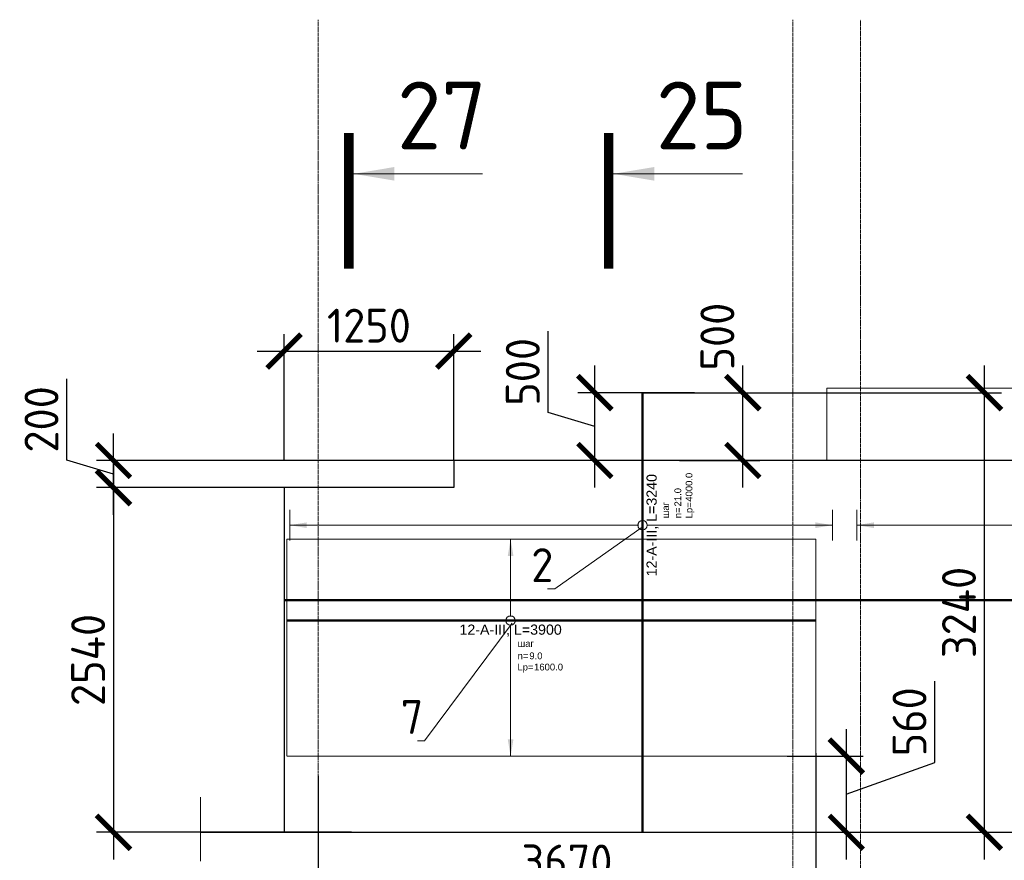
# Model space of a CAD drawing. Header units: millimetres. Extents: x 376598 to 1249954, y -318491 to -22134.
# Tile 129 of 256: x 599954 to 607212, y -145929 to -139734. Entities that reach past the tile are written whole.
import ezdxf
from ezdxf import colors
from ezdxf.entities.mleader import LeaderData, LeaderLine
from ezdxf.enums import TextEntityAlignment as Align
from ezdxf.math import Vec2, Vec3

# ---------------------------------------------------------------- set-up
doc = ezdxf.new("R2010")
doc.units = ezdxf.units.MM
doc.set_wipeout_variables(frame=1)
for name, pattern in [('______5', [1100, 800, -100, 100, -100]), ('ACAD_ISO02W100', [15, 12, -3]), ('осевая', [50.8, 31.75, -6.35, 6.35, -6.35])]:
    doc.linetypes.add(name, pattern=pattern)
for name, color, linetype, lineweight in [('AF_Stena', 90, 'Continuous', 18), ('АрмСтер', 2, 'Continuous', 50), ('Оси', 40, '______5', 18), ('подоснова', 151, 'Continuous', 5), ('РАЗМЕРЫ', 1, 'Continuous', 9), ('Узлы', 7, 'Continuous', 0)]:
    doc.layers.add(name, color=color, linetype=linetype, lineweight=lineweight)
doc.layers.add('АрмСтер_атрибуты', color=2, linetype='Continuous', lineweight=0, plot=False)
doc.styles.add('GOST-2.304_Type-B', font='GOST_Common.ttf')
doc.styles.get("Standard").update_dxf_attribs({"font": 'arial.ttf'})
doc.styles.add('Аннотативный', font='arial.ttf')
doc.dimstyles.new('СПДС', dxfattribs={"dimscale": 100, "dimtxt": 2.5, "dimasz": 2.5, "dimexe": 1.25, "dimexo": 0, "dimtad": 1, "dimdec": 0, "dimtxsty": 'GOST-2.304_Type-B', "dimblk": 'ARCHTICK', "dimcen": 2.5, "dimdle": 2, "dimadec": 0, "dimazin": 2, "dimtfac": 0.75, "dimtdec": 0, "dimtmove": 1, "dimatfit": 3, "dimfxl": 1, "dimtolj": 1, "dimarcsym": 1})

# ---------------------------------------------------------------- blocks, each defined once
blk = doc.blocks.new('_ArchTick')
at = {"color": 0, "linetype": 'ByBlock', "const_width": 0.15}
blk.add_lwpolyline([(-0.5, -0.5), (0.5, 0.5)], dxfattribs=at)
blk = doc.blocks.new('*D921')
at = {"layer": 'DEFPOINTS', "color": 0, "lineweight": 0, "transparency": 16777216}
for p in [(601805.4, -143182.5), (600645.8, -145722.5), (602399.1, -145722.5)]:
    blk.add_point(p, dxfattribs=at)
at = {"layer": 'РАЗМЕРЫ', "color": 0, "lineweight": -2, "transparency": 16777216}
for p, q in [((600645.8, -142982.5), (600645.8, -145922.5)), ((601805.4, -143182.5), (600520.8, -143182.5)), ((602399.1, -145722.5), (600520.8, -145722.5))]:
    blk.add_line(p, q, dxfattribs=at)
at = {"layer": 'РАЗМЕРЫ', "color": 0, "lineweight": -2, "transparency": 16777216, "xscale": 250, "yscale": 250, "zscale": 250}
for p, rotation in [((600645.8, -143182.5), 90), ((600645.8, -145722.5), 270)]:
    blk.add_blockref('_ArchTick', p, dxfattribs=dict(at, rotation=rotation))
at = {"layer": 'РАЗМЕРЫ', "color": 0, "lineweight": 0, "transparency": 16777216, "insert": (600458.3, -144452.5), "char_height": 250, "attachment_point": 5, "rotation": 90, "style": 'GOST-2.304_Type-B'}
blk.add_mtext('\\A1;2540', dxfattribs=at)
blk = doc.blocks.new('*U906')
at = {"layer": 'РАЗМЕРЫ'}
blk.add_line((112.5, 4000), (-112.5, 4000), dxfattribs=at)
at = {"layer": 'РАЗМЕРЫ', "ltscale": 15}
blk.add_line((0, -3400), (0, 4000), dxfattribs=at)
at = {"layer": 'РАЗМЕРЫ'}
blk.add_solid([(0, 4000), (20.9, 3874.8), (-20.9, 3874.8)], dxfattribs=at)
at = {"layer": 'АрмСтер_атрибуты', "style": 'Аннотативный', "flags": 8}
blk.add_attdef('ПОЗ', (110, 29.6), '', height=75, dxfattribs=at)
blk.add_attdef('НАИМЕНОВАНИЕ', text='', height=75, dxfattribs=at).set_placement((0, -29.3), align=Align.TOP_CENTER)
at = {"layer": 'АрмСтер_атрибуты', "color": 215, "style": 'Аннотативный'}
for tag, p, flags in [('ШАГ', (190.9, -194.2), 10), ('КОЛ', (138, -285.1), 8), ('ШИРИНА', (172.9, -367.8), 8)]:
    blk.add_attdef(tag, p, '', height=50, dxfattribs=dict(at, flags=flags))
at = {"layer": 'АрмСтер_атрибуты', "flags": 9}
for tag, p in [('МАССА', (-3069.3, -410.5)), ('ОБОЗНАЧЕНИЕ', (-3069.3, -524.4))]:
    blk.add_attdef(tag, p, '', height=75, dxfattribs=at)
blk = doc.blocks.new('*U889')
at = {"color": 0, "linetype": 'ByBlock', "lineweight": -2, "ltscale": 100}
blk.add_line((-6766.8, 0), (4883.2, 0), dxfattribs=at)
at = {"layer": 'АрмСтер_атрибуты', "flags": 9}
for tag, p in [('МАССА', (-927.9, 4789.5)), ('ОБОЗНАЧЕНИЕ', (-927.9, 4675.6))]:
    blk.add_attdef(tag, p, '', height=75, dxfattribs=at)
at = {"layer": 'АрмСтер_атрибуты', "style": 'Аннотативный', "flags": 8}
blk.add_attdef('ПОЗ', (110, 29.6), '', height=75, dxfattribs=at)
blk.add_attdef('НАИМЕНОВАНИЕ', text='', height=75, dxfattribs=at).set_placement((0, -29.3), align=Align.TOP_CENTER)
at = {"layer": 'АрмСтер_атрибуты', "color": 215, "style": 'Аннотативный'}
for tag, p, flags in [('ШАГ', (190.9, -194.2), 10), ('КОЛ', (138, -285.1), 8), ('ШИРИНА', (172.9, -367.8), 8)]:
    blk.add_attdef(tag, p, '', height=50, dxfattribs=dict(at, flags=flags))
blk = doc.blocks.new('*U929')
at = {"layer": 'РАЗМЕРЫ'}
for p, q in [((112.5, 2600), (-112.5, 2600)), ((112.5, -1400), (-112.5, -1400))]:
    blk.add_line(p, q, dxfattribs=at)
at = {"layer": 'РАЗМЕРЫ', "ltscale": 15}
blk.add_line((0, -1400), (0, 2600), dxfattribs=at)
at = {"layer": 'РАЗМЕРЫ'}
for points in [[(0, 2600), (20.9, 2474.8), (-20.9, 2474.8)], [(0, -1400), (20.9, -1274.8), (-20.9, -1274.8)]]:
    blk.add_solid(points, dxfattribs=at)
at = {"layer": 'АрмСтер_атрибуты', "color": 215, "ltscale": 15, "style": 'Аннотативный'}
for s, p in [('шаг', (51.4, -194.2)), ('n=', (51.4, -285.1)), ('Lр=', (50.2, -367.8))]:
    blk.add_text(s, height=50, dxfattribs=at).set_placement(p)
at = {"layer": 'АрмСтер_атрибуты', "flags": 9}
for tag, p in [('МАССА', (-3069.3, 1589.5)), ('ОБОЗНАЧЕНИЕ', (-3069.3, 1475.6))]:
    blk.add_attdef(tag, p, '', height=75, dxfattribs=at)
at = {"layer": 'АрмСтер_атрибуты', "style": 'Аннотативный', "flags": 8}
blk.add_attdef('ПОЗ', (110, 29.6), '', height=75, dxfattribs=at)
at = {"layer": 'АрмСтер_атрибуты', "color": 215, "style": 'Аннотативный'}
for tag, p, flags in [('ШАГ', (190.9, -194.2), 10), ('КОЛ', (138, -285.1), 8), ('ШИРИНА', (172.9, -367.8), 8)]:
    blk.add_attdef(tag, p, '', height=50, dxfattribs=dict(at, flags=flags))
at = {"linetype": 'Continuous', "lineweight": 0}
blk.add_wipeout([(35, 0), (28.3, 20.6), (10.8, 33.3), (-10.8, 33.3), (-28.3, 20.6), (-35, 0), (-28.3, -20.6), (-10.8, -33.3), (10.8, -33.3), (28.3, -20.6)], dxfattribs=at)
at = {"color": 0, "linetype": 'ByBlock', "lineweight": -2, "ltscale": 100}
blk.add_line((-2263.2, 0), (976.8, 0), dxfattribs=at)
at = {"layer": 'РАЗМЕРЫ'}
blk.add_circle((0, 0), 35, dxfattribs=at)
at = {"layer": 'АрмСтер_атрибуты', "style": 'Аннотативный', "flags": 8}
blk.add_attdef('НАИМЕНОВАНИЕ', text='', height=75, dxfattribs=at).set_placement((0, -29.3), align=Align.TOP_CENTER)
blk = doc.blocks.new('*D927')
at = {"layer": 'DEFPOINTS', "color": 0, "lineweight": 0, "transparency": 16777216}
for p in [(604622.1, -142482.5), (605284.7, -142482.5), (604817.8, -142982.5)]:
    blk.add_point(p, dxfattribs=at)
at = {"layer": 'РАЗМЕРЫ', "color": 0, "lineweight": -2, "transparency": 16777216}
for p, q in [((605284.7, -143182.5), (605284.7, -142282.5)), ((604622.1, -142482.5), (605409.7, -142482.5)), ((604817.8, -142982.5), (605409.7, -142982.5))]:
    blk.add_line(p, q, dxfattribs=at)
at = {"layer": 'РАЗМЕРЫ', "color": 0, "lineweight": -2, "transparency": 16777216, "xscale": 250, "yscale": 250, "zscale": 250}
for p, rotation in [((605284.7, -142482.5), 90), ((605284.7, -142982.5), 270)]:
    blk.add_blockref('_ArchTick', p, dxfattribs=dict(at, rotation=rotation))
at = {"layer": 'РАЗМЕРЫ', "color": 0, "lineweight": 0, "transparency": 16777216, "insert": (605097.2, -142069.7), "char_height": 250, "attachment_point": 5, "rotation": 90, "style": 'GOST-2.304_Type-B'}
blk.add_mtext('\\A1;500', dxfattribs=at)
blk = doc.blocks.new('*D928')
at = {"layer": 'DEFPOINTS', "color": 0, "lineweight": 0, "transparency": 16777216}
for p in [(603153.5, -142176.1), (601903.5, -142982.5), (603153.5, -142982.5)]:
    blk.add_point(p, dxfattribs=at)
at = {"layer": 'РАЗМЕРЫ', "color": 0, "lineweight": -2, "transparency": 16777216}
for p, q in [((601903.5, -142982.5), (601903.5, -142051.1)), ((603153.5, -142982.5), (603153.5, -142051.1)), ((601703.5, -142176.1), (603353.5, -142176.1))]:
    blk.add_line(p, q, dxfattribs=at)
at = {"layer": 'РАЗМЕРЫ', "color": 0, "lineweight": -2, "transparency": 16777216, "xscale": 250, "yscale": 250, "zscale": 250, "rotation": 180}
blk.add_blockref('_ArchTick', (601903.5, -142176.1), dxfattribs=at)
at = {"layer": 'РАЗМЕРЫ', "color": 0, "lineweight": -2, "transparency": 16777216, "xscale": 250, "yscale": 250, "zscale": 250}
blk.add_blockref('_ArchTick', (603153.5, -142176.1), dxfattribs=at)
at = {"layer": 'РАЗМЕРЫ', "color": 0, "lineweight": 0, "transparency": 16777216, "insert": (602528.5, -141988.6), "char_height": 250, "attachment_point": 5, "style": 'GOST-2.304_Type-B'}
blk.add_mtext('\\A1;1250', dxfattribs=at)
blk = doc.blocks.new('*D930')
at = {"layer": 'DEFPOINTS', "color": 0, "lineweight": 0, "transparency": 16777216}
for p in [(600645.8, -142982.5), (603153.5, -142982.5), (601903.5, -143182.5)]:
    blk.add_point(p, dxfattribs=at)
at = {"layer": 'РАЗМЕРЫ', "color": 0, "lineweight": -2, "transparency": 16777216}
for p, q in [((600302.1, -142979.3), (600302.1, -142379.3)), ((600645.8, -143382.5), (600645.8, -142782.5)), ((600645.8, -143082.5), (600302.1, -142979.3)), ((603153.5, -142982.5), (600520.8, -142982.5)), ((601903.5, -143182.5), (600520.8, -143182.5))]:
    blk.add_line(p, q, dxfattribs=at)
at = {"layer": 'РАЗМЕРЫ', "color": 0, "lineweight": -2, "transparency": 16777216, "xscale": 250, "yscale": 250, "zscale": 250}
for p, rotation in [((600645.8, -142982.5), 90), ((600645.8, -143182.5), 270)]:
    blk.add_blockref('_ArchTick', p, dxfattribs=dict(at, rotation=rotation))
at = {"layer": 'РАЗМЕРЫ', "color": 0, "lineweight": 0, "transparency": 16777216, "insert": (600114.6, -142679.3), "char_height": 250, "attachment_point": 5, "rotation": 90, "style": 'GOST-2.304_Type-B'}
blk.add_mtext('\\A1;200', dxfattribs=at)
blk = doc.blocks.new('*U754')
at = {"layer": 'РАЗМЕРЫ'}
for p, q in [((112.5, 600), (-112.5, 600)), ((112.5, -1000), (-112.5, -1000))]:
    blk.add_line(p, q, dxfattribs=at)
at = {"layer": 'РАЗМЕРЫ', "ltscale": 15}
blk.add_line((0, -1000), (0, 600), dxfattribs=at)
at = {"layer": 'РАЗМЕРЫ'}
for points in [[(0, 600), (20.9, 474.8), (-20.9, 474.8)], [(0, -1000), (20.9, -874.8), (-20.9, -874.8)]]:
    blk.add_solid(points, dxfattribs=at)
at = {"layer": 'АрмСтер_атрибуты', "color": 215, "ltscale": 15, "style": 'Аннотативный'}
for s, p in [('шаг', (51.4, -194.2)), ('n=', (51.4, -285.1)), ('Lр=', (50.2, -367.8))]:
    blk.add_text(s, height=50, dxfattribs=at).set_placement(p)
at = {"layer": 'АрмСтер_атрибуты', "flags": 9}
for tag, p in [('МАССА', (8339.5, 4789.5)), ('ОБОЗНАЧЕНИЕ', (8339.5, 4675.6))]:
    blk.add_attdef(tag, p, '', height=75, dxfattribs=at)
at = {"layer": 'АрмСтер_атрибуты', "style": 'Аннотативный', "flags": 8}
blk.add_attdef('ПОЗ', (110, 29.6), '', height=75, dxfattribs=at)
at = {"layer": 'АрмСтер_атрибуты', "color": 215, "style": 'Аннотативный'}
for tag, p, flags in [('ШАГ', (190.9, -194.2), 10), ('КОЛ', (138, -285.1), 8), ('ШИРИНА', (172.9, -367.8), 8)]:
    blk.add_attdef(tag, p, '', height=50, dxfattribs=dict(at, flags=flags))
at = {"linetype": 'Continuous', "lineweight": 0}
blk.add_wipeout([(35, 0), (28.3, 20.6), (10.8, 33.3), (-10.8, 33.3), (-28.3, 20.6), (-35, 0), (-28.3, -20.6), (-10.8, -33.3), (10.8, -33.3), (28.3, -20.6)], dxfattribs=at)
at = {"color": 0, "linetype": 'ByBlock', "lineweight": -2, "ltscale": 100}
blk.add_line((-1649.4, 0), (2250.6, 0), dxfattribs=at)
at = {"layer": 'РАЗМЕРЫ'}
blk.add_circle((0, 0), 35, dxfattribs=at)
at = {"layer": 'АрмСтер_атрибуты', "style": 'Аннотативный', "flags": 8}
blk.add_attdef('НАИМЕНОВАНИЕ', text='', height=75, dxfattribs=at).set_placement((0, -29.3), align=Align.TOP_CENTER)
blk = doc.blocks.new('_None')
blk = doc.blocks.new('*D933')
at = {"layer": 'DEFPOINTS', "color": 0, "lineweight": 0, "transparency": 16777216}
for p in [(605611.4, -145161.9, -720), (605735.8, -145722.4), (606047.8, -145722.4)]:
    blk.add_point(p, dxfattribs=at)
at = {"layer": 'РАЗМЕРЫ', "color": 0, "lineweight": -2, "transparency": 16777216}
for p, q in [((606701.1, -145208.3), (606701.1, -144608.3)), ((606047.8, -144961.9), (606047.8, -145922.4)), ((605611.4, -145161.9), (606172.8, -145161.9)), ((606047.8, -145442.1), (606701.1, -145208.3)), ((605735.8, -145722.4), (606172.8, -145722.4))]:
    blk.add_line(p, q, dxfattribs=at)
at = {"layer": 'РАЗМЕРЫ', "color": 0, "lineweight": -2, "transparency": 16777216, "xscale": 250, "yscale": 250, "zscale": 250}
for p, rotation in [((606047.8, -145161.9), 90), ((606047.8, -145722.4), 270)]:
    blk.add_blockref('_ArchTick', p, dxfattribs=dict(at, rotation=rotation))
at = {"layer": 'РАЗМЕРЫ', "color": 0, "lineweight": 0, "transparency": 16777216, "insert": (606513.6, -144908.3), "char_height": 250, "attachment_point": 5, "rotation": 90, "style": 'GOST-2.304_Type-B'}
blk.add_mtext('\\A1;560', dxfattribs=at)
blk = doc.blocks.new('*D934')
at = {"layer": 'DEFPOINTS', "color": 0, "lineweight": 0, "transparency": 16777216}
for p in [(605823.5, -145139.5, -720), (602153.5, -145305.6), (602153.5, -146125.1)]:
    blk.add_point(p, dxfattribs=at)
at = {"layer": 'РАЗМЕРЫ', "color": 0, "lineweight": -2, "transparency": 16777216}
for p, q in [((605823.5, -145139.5), (605823.5, -146250.1)), ((602153.5, -145305.6), (602153.5, -146250.1)), ((606023.5, -146125.1), (601953.5, -146125.1))]:
    blk.add_line(p, q, dxfattribs=at)
at = {"layer": 'РАЗМЕРЫ', "color": 0, "lineweight": -2, "transparency": 16777216, "xscale": 250, "yscale": 250, "zscale": 250, "rotation": 180}
blk.add_blockref('_ArchTick', (602153.5, -146125.1), dxfattribs=at)
at = {"layer": 'РАЗМЕРЫ', "color": 0, "lineweight": -2, "transparency": 16777216, "xscale": 250, "yscale": 250, "zscale": 250}
blk.add_blockref('_ArchTick', (605823.5, -146125.1), dxfattribs=at)
at = {"layer": 'РАЗМЕРЫ', "color": 0, "lineweight": 0, "transparency": 16777216, "insert": (603988.5, -145937.6), "char_height": 250, "attachment_point": 5, "style": 'GOST-2.304_Type-B'}
blk.add_mtext('\\A1;3670', dxfattribs=at)
blk = doc.blocks.new('*D1950')
at = {"layer": 'DEFPOINTS', "color": 0, "lineweight": 0, "transparency": 16777216}
for p in [(604545.4, -142482.5), (607065.9, -142482.5), (604795.6, -145722.5)]:
    blk.add_point(p, dxfattribs=at)
at = {"layer": 'РАЗМЕРЫ', "color": 0, "lineweight": -2, "transparency": 16777216}
for p, q in [((607065.9, -145922.5), (607065.9, -142282.5)), ((604545.4, -142482.5), (607190.9, -142482.5)), ((604795.6, -145722.5), (607190.9, -145722.5))]:
    blk.add_line(p, q, dxfattribs=at)
at = {"layer": 'РАЗМЕРЫ', "color": 0, "lineweight": -2, "transparency": 16777216, "xscale": 250, "yscale": 250, "zscale": 250}
for p, rotation in [((607065.9, -142482.5), 90), ((607065.9, -145722.5), 270)]:
    blk.add_blockref('_ArchTick', p, dxfattribs=dict(at, rotation=rotation))
at = {"layer": 'РАЗМЕРЫ', "color": 0, "lineweight": 0, "transparency": 16777216, "insert": (606878.4, -144102.5), "char_height": 250, "attachment_point": 5, "rotation": 90, "style": 'GOST-2.304_Type-B'}
blk.add_mtext('\\A1;3240', dxfattribs=at)
blk = doc.blocks.new('*D1952')
at = {"layer": 'DEFPOINTS', "color": 0, "lineweight": 0, "transparency": 16777216}
for p in [(604193.7, -142482.5), (604928.6, -142482.5), (604928.6, -142982.5)]:
    blk.add_point(p, dxfattribs=at)
at = {"layer": 'РАЗМЕРЫ', "color": 0, "lineweight": -2, "transparency": 16777216}
for p, q in [((603850, -142629.3), (603850, -142029.3)), ((604193.7, -143182.5), (604193.7, -142282.5)), ((604928.6, -142482.5), (604068.7, -142482.5)), ((604193.7, -142732.5), (603850, -142629.3)), ((604928.6, -142982.5), (604068.7, -142982.5))]:
    blk.add_line(p, q, dxfattribs=at)
at = {"layer": 'РАЗМЕРЫ', "color": 0, "lineweight": -2, "transparency": 16777216, "xscale": 250, "yscale": 250, "zscale": 250}
for p, rotation in [((604193.7, -142482.5), 90), ((604193.7, -142982.5), 270)]:
    blk.add_blockref('_ArchTick', p, dxfattribs=dict(at, rotation=rotation))
at = {"layer": 'РАЗМЕРЫ', "color": 0, "lineweight": 0, "transparency": 16777216, "insert": (603662.5, -142329.3), "char_height": 250, "attachment_point": 5, "rotation": 90, "style": 'GOST-2.304_Type-B'}
blk.add_mtext('\\A1;500', dxfattribs=at)

msp = doc.modelspace()

# ---------------------------------------------------------------- linework, layer by layer
at = {"color": 7, "linetype": 'Continuous', "lineweight": 25, "transparency": 33554687}
for p, q in [((613553.5, -142982.5), (603153.5, -142982.5)), ((601903.5, -143182.5), (601903.5, -145722.5))]:
    msp.add_line(p, q, dxfattribs=at)
at = {"layer": 'AF_Stena', "lineweight": 20}
msp.add_lwpolyline([(601286.8, -145935.4), (601286.8, -145463.6)], dxfattribs=at)
at = {"layer": 'Узлы', "color": 1, "linetype": 'Continuous', "lineweight": 0}
for p, q in [((602415.8, -140869.6, 200), (603365.8, -140869.6, 200)), ((604331.4, -140869.6, 200), (605281.4, -140869.6, 200))]:
    msp.add_line(p, q, dxfattribs=at)
at = {"layer": 'Узлы', "color": 1, "linetype": 'Continuous', "lineweight": 0, "const_width": 70, "elevation": 200}
for points in [[(602380.8, -140569.6), (602380.8, -141569.6)], [(604296.4, -140569.6), (604296.4, -141569.6)]]:
    msp.add_lwpolyline(points, dxfattribs=at)
at = {"layer": 'Узлы', "color": 1, "linetype": 'Continuous', "lineweight": 0}
for points in [[(602415.8, -140869.6, 200), (602716.3, -140919.9, 200), (602716.3, -140819.4, 200)], [(604331.4, -140869.6, 200), (604631.8, -140919.9, 200), (604631.8, -140819.4, 200)]]:
    msp.add_solid(points, dxfattribs=at)

# ---------------------------------------------------------------- texts
at = {"layer": 'Узлы', "color": 1, "linetype": 'Continuous', "lineweight": 0, "char_height": 500, "attachment_point": 5, "style": 'GOST-2.304_Type-B'}
for s, insert in [('27', (603065.8, -140439.6, 200)), ('25', (604981.4, -140439.6, 200))]:
    msp.add_mtext_dynamic_manual_height_columns(s, width=723.88, gutter_width=25, heights=[0], dxfattribs=dict(at, insert=insert))

# ---------------------------------------------------------------- dimensions: what is measured, and where the dimension line sits
at = {"layer": 'РАЗМЕРЫ', "color": 1, "lineweight": 0}
dim = msp.add_linear_dim(base=(600645.8, -145722.5), p1=(601805.4, -143182.5), p2=(602399.1, -145722.5), angle=90, dimstyle='СПДС', dxfattribs=at)
dim.commit()
dim.dimension.update_dxf_attribs({"geometry": '*D921', "text_midpoint": (600458.3, -144452.5)})

# ---------------------------------------------------------------- next in the draw order: block references
at = {"layer": 'АрмСтер', "ltscale": 15, "rotation": 90}
msp.add_blockref('*U906', (610125.8, -143459.2), dxfattribs=at)

# ---------------------------------------------------------------- next in the draw order: linework, layer by layer
at = {"color": 7, "linetype": 'Continuous', "lineweight": 25, "transparency": 33554687}
msp.add_line((601286.8, -145722.5), (613803.5, -145722.5), dxfattribs=at)

# ---------------------------------------------------------------- next in the draw order: block references
at = {"layer": 'АрмСтер', "ltscale": 15}
msp.add_blockref('*U889', (608672.6, -144011.2), dxfattribs=at)

# ---------------------------------------------------------------- next in the draw order: linework, layer by layer
at = {"layer": 'Оси', "color": 16, "linetype": 'осевая', "lineweight": 0, "ltscale": 0.5, "transparency": 33554687}
for p, q in [((602153.5, -148663.1), (602153.5, -139733.7)), ((605653.5, -148663.1), (605653.5, -139733.7)), ((606153.5, -148085.7), (606153.5, -139733.7))]:
    msp.add_line(p, q, dxfattribs=at)

# ---------------------------------------------------------------- next in the draw order: block references
at = {"layer": 'АрмСтер', "ltscale": 15}
ref = msp.add_blockref('*U929', (604545.4, -143459.2), dxfattribs=dict(at, rotation=90))
ref.add_attrib('НАИМЕНОВАНИЕ', '12-A-III, L=3240', dxfattribs={"layer": 'АрмСтер_атрибуты', "height": 75, "rotation": 90, "style": 'Аннотативный', "flags": 8}).set_placement((604574.8, -143459.2), align=Align.TOP_CENTER)
ref.add_attrib('КОЛ', '21.0', (604830.6, -143321.2), dxfattribs={"layer": 'АрмСтер_атрибуты', "color": 215, "height": 50, "rotation": 90, "style": 'Аннотативный', "flags": 8})
ref.add_attrib('ШИРИНА', '4000.0', (604913.2, -143286.3), dxfattribs={"layer": 'АрмСтер_атрибуты', "color": 215, "height": 50, "rotation": 90, "style": 'Аннотативный', "flags": 8})

# ---------------------------------------------------------------- next in the draw order: linework, layer by layer
at = {"color": 8, "lineweight": 0, "true_color": 0x787a7d}
msp.add_lwpolyline([(613553.5, -142982.5), (605903.5, -142982.5), (605903.5, -142448.4), (613553.5, -142448.4)], close=True, dxfattribs=at)
at = {"color": 7, "linetype": 'Continuous', "lineweight": 25, "transparency": 33554687}
msp.add_lwpolyline([(603153.5, -142982.5), (603153.5, -143182.5), (601903.5, -143182.5)], dxfattribs=at)

# ---------------------------------------------------------------- next in the draw order: block references
at = {"layer": 'АрмСтер', "ltscale": 15}
ref = msp.add_blockref('*U754', (603572.9, -144162, -720), dxfattribs=at)
ref.add_attrib('НАИМЕНОВАНИЕ', '12-A-III, L=3900', dxfattribs={"layer": 'АрмСтер_атрибуты', "height": 75, "style": 'Аннотативный', "flags": 8}).set_placement((603572.9, -144191.4, -720), align=Align.TOP_CENTER)
ref.add_attrib('КОЛ', '9.0', (603711, -144447.1, -720), dxfattribs={"layer": 'АрмСтер_атрибуты', "color": 215, "height": 50, "style": 'Аннотативный', "flags": 8})
ref.add_attrib('ШИРИНА', '1600.0', (603745.8, -144529.8, -720), dxfattribs={"layer": 'АрмСтер_атрибуты', "color": 215, "height": 50, "style": 'Аннотативный', "flags": 8})

# ---------------------------------------------------------------- next in the draw order: dimensions: what is measured, and where the dimension line sits
at = {"layer": 'РАЗМЕРЫ', "color": 4, "lineweight": 0}
dim = msp.add_linear_dim(base=(605284.7, -142482.5), p1=(604817.8, -142982.5), p2=(604622.1, -142482.5), angle=90, dimstyle='СПДС', dxfattribs=at)
dim.commit()
dim.dimension.update_dxf_attribs({"geometry": '*D927', "text_midpoint": (605284.7, -142069.7), "dimtype": 160})
dim = msp.add_linear_dim(base=(603153.5, -142176.1), p1=(601903.5, -142982.5), p2=(603153.5, -142982.5), dimstyle='СПДС', dxfattribs=at)
dim.commit()
dim.dimension.update_dxf_attribs({"geometry": '*D928', "text_midpoint": (602528.5, -141988.6)})
for base, p1, p2, picture, middle in [((604193.7, -142482.5), (604928.6, -142982.5), (604928.6, -142482.5), '*D1952', (603662.5, -142566.8)), ((600645.8, -142982.5), (601903.5, -143182.5), (603153.5, -142982.5), '*D930', (600114.6, -142916.8))]:
    dim = msp.add_linear_dim(base=base, p1=p1, p2=p2, angle=90, dimstyle='СПДС', dxfattribs=at)
    dim.commit()
    dim.dimension.update_dxf_attribs({"geometry": picture, "text_midpoint": middle})

# ---------------------------------------------------------------- next in the draw order: linework, layer by layer
at = {"layer": 'РАЗМЕРЫ', "color": 4, "linetype": 'ACAD_ISO02W100', "ltscale": 0.5, "elevation": -720}
msp.add_lwpolyline([(601923.5, -143562), (605823.5, -143562), (605823.5, -145162), (601923.5, -145162)], close=True, dxfattribs=at)

# ---------------------------------------------------------------- next in the draw order: dimensions: what is measured, and where the dimension line sits
at = {"layer": 'РАЗМЕРЫ', "color": 4, "lineweight": 0}
dim = msp.add_linear_dim(base=(607065.9, -142482.5), p1=(604795.6, -145722.5), p2=(604545.4, -142482.5), angle=90, dimstyle='СПДС', dxfattribs=at)
dim.commit()
dim.dimension.update_dxf_attribs({"geometry": '*D1950', "text_midpoint": (606878.4, -144102.5)})
dim = msp.add_linear_dim(base=(606047.7782, -145722.3685), p1=(605611.4379, -145161.9222, -720), p2=(605735.7769, -145722.3685), angle=90, dimstyle='СПДС', dxfattribs=at)
dim.commit()
dim.dimension.update_dxf_attribs({"geometry": '*D933', "text_midpoint": (606701.0544, -145145.7512), "dimtype": 160})
dim = msp.add_linear_dim(base=(602153.5, -146125.1), p1=(605823.5, -145139.5, -720), p2=(602153.5, -145305.6), dimstyle='СПДС', dxfattribs=at)
dim.commit()
dim.dimension.update_dxf_attribs({"geometry": '*D934', "text_midpoint": (603988.5, -145937.6)})

# ---------------------------------------------------------------- next in the draw order: leaders
at = {"layer": 'подоснова'}
ml = msp.add_multileader_mtext('Standard', dxfattribs=at)
ml.set_content('2', color=256, style='GOST-2.304_Type-B')
ml.set_leader_properties(color=256, linetype='ByLayer', lineweight=15)
ml.set_arrow_properties(name='NONE')
ml.build(insert=Vec2(0, 0))
ml.multileader.update_dxf_attribs({"text_left_attachment_type": 6, "text_right_attachment_type": 6, "dogleg_length": 10, "arrow_head_size": 18})
ctx = ml.context
ctx.base_point, ctx.char_height, ctx.arrow_head_size, ctx.landing_gap_size, ctx.plane_origin = Vec3(603723.8, -143928.7, 720), 250, 18, 20, Vec3(604102.8, -141640.1, 720)
ctx.left_attachment, ctx.right_attachment, ctx.text_align_type = 6, 6, 1
notes = []
notes.append((ctx, [(1, (1, 1, 0), (603898.8, -143928.7, 720), (-1, 0), 10, [(0, [(604543.6, -143473.7, 720)], 0, [])])]))
ctx.mtext.insert, ctx.mtext.width, ctx.mtext.alignment, ctx.mtext.flow_direction = Vec3(603806.3, -143628.7, 720), 22.898, 2, 5
ml = msp.add_multileader_mtext('Standard', dxfattribs=at)
ml.set_content('7', color=256, style='GOST-2.304_Type-B')
ml.set_leader_properties(color=256, linetype='ByLayer', lineweight=15)
ml.set_arrow_properties(name='NONE')
ml.build(insert=Vec2(0, 0))
ml.multileader.update_dxf_attribs({"text_left_attachment_type": 6, "text_right_attachment_type": 6, "dogleg_length": 10, "arrow_head_size": 18})
ctx = ml.context
ctx.base_point, ctx.char_height, ctx.arrow_head_size, ctx.landing_gap_size, ctx.plane_origin = Vec3(602763.5, -145047.5), 250, 18, 20, Vec3(603142.7, -142347.6)
ctx.left_attachment, ctx.right_attachment, ctx.text_align_type = 6, 6, 1
notes.append((ctx, [(1, (1, 1, 0), (602938.7, -145047.5), (-1, 0), 10, [(0, [(603583.6, -144181.2)], 0, [])])]))
ctx.mtext.insert, ctx.mtext.width, ctx.mtext.alignment, ctx.mtext.flow_direction = Vec3(602846.1, -144747.5), 22.898, 2, 5
for ctx, leaders in notes:
    for number, flags, end, landing, length, lines in leaders:
        leader = LeaderData()
        leader.index, (leader.has_last_leader_line, leader.has_dogleg_vector, leader.attachment_direction) = number, flags
        leader.last_leader_point, leader.dogleg_vector, leader.dogleg_length = Vec3(end), Vec3(landing), length
        for number, points, colour, breaks in lines:
            line = LeaderLine()
            line.index, line.vertices, line.color, line.breaks = number, Vec3.list(points), colors.encode_raw_color(colour), breaks
            leader.lines.append(line)
        ctx.leaders.append(leader)

doc.saveas('drawing.dxf')
